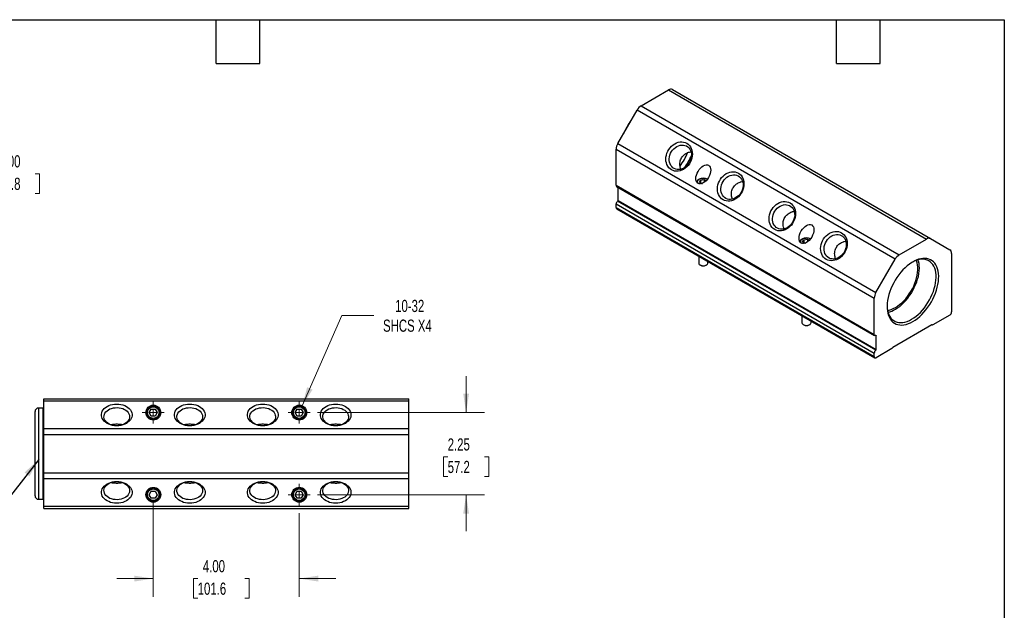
# Model space of a CAD drawing. Header units: inches. Extents: x 1 to 43, y 1 to 33.
# Tile 3 of 3: x 16 to 43, y 16.8 to 33. Entities that reach past the tile are written whole.
import ezdxf

# ---------------------------------------------------------------- set-up
doc = ezdxf.new("R2010")
doc.units = ezdxf.units.IN
doc.header["$LTSCALE"] = 4
doc.header["$MEASUREMENT"] = 0
doc.layers.add('TEXT', color=140, linetype='Continuous', lineweight=25)
doc.styles.add('SLDTEXTSTYLE0', font='TXT', dxfattribs={"width": 0.7})
doc.dimstyles.new('SLDDIMSTYLE0', dxfattribs={"dimtxt": 0.339844, "dimasz": 0.52, "dimexe": 0, "dimexo": 0.0625, "dimgap": 0.084961, "dimtad": 0, "dimtih": 1, "dimtoh": 1, "dimrnd": 1e-09, "dimzin": 4, "dimdsep": 46, "dimtxsty": 'SLDTEXTSTYLE0', "dimsah": 1, "dimcen": 0.09, "dimadec": 0, "dimazin": 1, "dimtfac": 1, "dimtofl": 0, "dimtmove": 0, "dimatfit": 3, "dimfxl": 0, "dimfrac": 2, "dimtolj": 1, "dimtzin": 12, "dimarcsym": 0})
doc.dimstyles.new('SLDDIMSTYLE2', dxfattribs={"dimtxt": 0.339844, "dimasz": 0.52, "dimexe": 0, "dimexo": 0.0625, "dimgap": 0.084961, "dimtad": 0, "dimtih": 1, "dimtoh": 1, "dimrnd": 1e-09, "dimzin": 4, "dimdsep": 46, "dimtxsty": 'SLDTEXTSTYLE0', "dimsah": 1, "dimcen": 0.09, "dimadec": 0, "dimazin": 1, "dimtfac": 1, "dimtmove": 0, "dimatfit": 0, "dimfxl": 0, "dimfrac": 2, "dimtolj": 1, "dimtzin": 12, "dimarcsym": 0})
doc.dimstyles.new('SLDDIMSTYLE3', dxfattribs={"dimtxt": 0.339844, "dimasz": 0.52, "dimexe": 0, "dimexo": 0.0625, "dimgap": 0.084961, "dimtad": 0, "dimtih": 1, "dimtoh": 1, "dimrnd": 1e-09, "dimzin": 12, "dimdsep": 46, "dimtxsty": 'SLDTEXTSTYLE0', "dimsah": 1, "dimcen": 0, "dimadec": 0, "dimazin": 3, "dimtfac": 1, "dimtofl": 0, "dimtmove": 0, "dimatfit": 3, "dimfxl": 0, "dimfrac": 2, "dimtolj": 1, "dimtzin": 12, "dimarcsym": 0})
doc.dimstyles.new('SLDDIMSTYLE4', dxfattribs={"dimtxt": 0.339844, "dimasz": 0.52, "dimexe": 0, "dimexo": 0.0625, "dimgap": 0.084961, "dimtad": 0, "dimtih": 1, "dimtoh": 1, "dimrnd": 1e-09, "dimzin": 12, "dimdsep": 46, "dimtxsty": 'SLDTEXTSTYLE0', "dimsah": 1, "dimcen": 0.09, "dimadec": 0, "dimazin": 3, "dimtfac": 1, "dimtmove": 0, "dimatfit": 0, "dimfxl": 0, "dimfrac": 2, "dimtolj": 1, "dimtzin": 12, "dimarcsym": 0})
doc.dimstyles.new('SLDDIMSTYLE5', dxfattribs={"dimtxt": 0.18, "dimasz": 0.52, "dimexe": 0, "dimexo": 0.0625, "dimgap": 0, "dimtad": 0, "dimtih": 1, "dimtoh": 1, "dimdec": 0, "dimrnd": 1e-09, "dimzin": 0, "dimdsep": 46, "dimtxsty": 'Standard', "dimsah": 1, "dimcen": 0.09, "dimadec": 0, "dimazin": 0, "dimtfac": 0.52, "dimtdec": 0, "dimtofl": 0, "dimtmove": 0, "dimatfit": 3, "dimfxl": 0, "dimfrac": 2, "dimtolj": 1, "dimtzin": 0, "dimarcsym": 0})

# ---------------------------------------------------------------- blocks, each defined once
blk = doc.blocks.new('_D_6')
at = {"color": 7, "linetype": 'Continuous', "lineweight": 0}
for p, q in [((19.677, 19.795), (19.677, 17.2)), ((23.677, 19.492), (23.677, 17.2)), ((19.677, 17.7), (18.677, 17.7)), ((20.894, 17.7), (20.78, 17.7)), ((20.78, 17.7), (20.78, 17.16)), ((22.187, 17.7), (22.301, 17.7)), ((22.301, 17.7), (22.301, 17.16)), ((23.677, 17.7), (24.677, 17.7)), ((20.78, 17.16), (20.894, 17.16)), ((22.301, 17.16), (22.187, 17.16))]:
    blk.add_line(p, q, dxfattribs=at)
at = {"color": 7, "linetype": 'Continuous', "lineweight": 18}
for points in [[(19.677, 17.7), (19.157, 17.78), (19.157, 17.62)], [(23.677, 17.7), (24.197, 17.62), (24.197, 17.78)]]:
    blk.add_solid(points, dxfattribs=at)
at = {"color": 7, "linetype": 'Continuous', "lineweight": 18, "char_height": 0.3333, "attachment_point": 1, "style": 'SLDTEXTSTYLE0'}
for s, insert in [('4.00', (21.036, 18.206)), ('101.6', (20.894, 17.59))]:
    blk.add_mtext(s, dxfattribs=dict(at, insert=insert))
blk = doc.blocks.new('_D_7')
at = {"color": 7, "linetype": 'Continuous', "lineweight": 0}
for p, q in [((28.251, 22.245), (28.251, 23.245)), ((24.18, 22.245), (28.751, 22.245)), ((27.746, 21.034), (27.632, 21.034)), ((27.632, 21.034), (27.632, 20.493)), ((28.756, 21.034), (28.87, 21.034)), ((28.87, 21.034), (28.87, 20.493)), ((27.632, 20.493), (27.746, 20.493)), ((28.87, 20.493), (28.756, 20.493)), ((24.18, 19.995), (28.751, 19.995)), ((28.251, 19.995), (28.251, 18.995))]:
    blk.add_line(p, q, dxfattribs=at)
at = {"color": 7, "linetype": 'Continuous', "lineweight": 18}
for points in [[(28.251, 22.245), (28.331, 22.765), (28.171, 22.765)], [(28.251, 19.995), (28.171, 19.475), (28.331, 19.475)]]:
    blk.add_solid(points, dxfattribs=at)
at = {"color": 7, "linetype": 'Continuous', "lineweight": 18, "char_height": 0.3333, "attachment_point": 1, "style": 'SLDTEXTSTYLE0'}
for s, insert in [('2.25', (27.746, 21.539)), ('57.2', (27.746, 20.923))]:
    blk.add_mtext(s, dxfattribs=dict(at, insert=insert))
blk = doc.blocks.new('_D_8')
at = {"color": 7, "linetype": 'Continuous', "lineweight": 0}
for p, q in [((23.759, 22.431), (24.849, 24.902)), ((24.849, 24.902), (25.724, 24.902))]:
    blk.add_line(p, q, dxfattribs=at)
at = {"color": 7, "linetype": 'Continuous', "lineweight": 18}
blk.add_solid([(23.759, 22.431), (24.042, 22.874), (23.895, 22.939)], dxfattribs=at)
at = {"color": 7, "linetype": 'Continuous', "lineweight": 18, "char_height": 0.3333, "attachment_point": 1, "style": 'SLDTEXTSTYLE0'}
for s, insert in [('10-32', (26.306, 25.331)), ('SHCS X4', (25.974, 24.791))]:
    blk.add_mtext(s, dxfattribs=dict(at, insert=insert))
blk = doc.blocks.new('SW_CENTERMARKSYMBOL_1')
at = {"color": 0, "linetype": 'Continuous', "lineweight": 18}
for p, q in [((0, 0.2), (0, 0.3031)), ((-0.2, 0), (-0.3031, 0)), ((0, 0), (-0.1, 0)), ((0, 0), (0, 0.1)), ((0, 0), (0, -0.1)), ((0, 0), (0.1, 0)), ((0.2, 0), (0.3031, 0)), ((0, -0.2), (0, -0.3031))]:
    blk.add_line(p, q, dxfattribs=at)
blk = doc.blocks.new('SW_CENTERMARKSYMBOL_2')
at = {"color": 0, "linetype": 'Continuous', "lineweight": 18}
for p, q in [((0, 0.2), (0, 0.3031)), ((-0.2, 0), (-0.3031, 0)), ((0, 0), (-0.1, 0)), ((0, 0), (0, 0.1)), ((0, 0), (0, -0.1)), ((0, 0), (0.1, 0)), ((0.2, 0), (0.3031, 0)), ((0, -0.2), (0, -0.3031))]:
    blk.add_line(p, q, dxfattribs=at)
blk = doc.blocks.new('SW_CENTERMARKSYMBOL_3')
at = {"color": 0, "linetype": 'Continuous', "lineweight": 18}
for p, q in [((0, 0.2), (0, 0.3031)), ((-0.2, 0), (-0.3031, 0)), ((0, 0), (-0.1, 0)), ((0, 0), (0, 0.1)), ((0, 0), (0, -0.1)), ((0, 0), (0.1, 0)), ((0.2, 0), (0.3031, 0)), ((0, -0.2), (0, -0.3031))]:
    blk.add_line(p, q, dxfattribs=at)
blk = doc.blocks.new('_D_11')
at = {"color": 7, "linetype": 'Continuous', "lineweight": 0}
for p, q in [((11.387, 29.046), (13.201, 27.232)), ((8.881, 28.723), (11.787, 25.817)), ((12.848, 27.585), (14.047, 28.784)), ((14.047, 28.784), (15.047, 28.784)), ((15.431, 28.784), (15.317, 28.784)), ((15.317, 28.784), (15.317, 28.244)), ((16.441, 28.784), (16.555, 28.784)), ((16.555, 28.784), (16.555, 28.244)), ((15.317, 28.244), (15.431, 28.244)), ((16.555, 28.244), (16.441, 28.244)), ((11.433, 26.171), (12.848, 27.585))]:
    blk.add_line(p, q, dxfattribs=at)
at = {"color": 7, "linetype": 'Continuous', "lineweight": 18}
for points in [[(12.848, 27.585), (12.423, 27.274), (12.537, 27.161)], [(11.433, 26.171), (11.858, 26.482), (11.745, 26.595)]]:
    blk.add_solid(points, dxfattribs=at)
at = {"color": 7, "linetype": 'Continuous', "lineweight": 18, "char_height": 0.3333, "attachment_point": 1, "style": 'SLDTEXTSTYLE0'}
for s, insert in [('2.00', (15.431, 29.29)), ('50.8', (15.431, 28.674))]:
    blk.add_mtext(s, dxfattribs=dict(at, insert=insert))

msp = doc.modelspace()

# ---------------------------------------------------------------- linework, layer by layer
for p, q in [((33.051, 30.646), (33.797, 31.077)), ((33.797, 31.077), (40.869, 26.995)), ((33.91, 31.088), (40.981, 27.006)), ((32.41, 29.612), (32.938, 30.527)), ((40.009, 26.445), (32.938, 30.527)), ((33.051, 30.646), (40.122, 26.564)), ((32.363, 29.455), (39.434, 25.373)), ((32.363, 28.467), (32.363, 29.455)), ((32.41, 29.612), (39.481, 25.53)), ((34.369, 29.378), (34.412, 29.386)), ((34.645, 28.549), (34.673, 28.609)), ((34.673, 28.609), (34.778, 28.626)), ((34.673, 28.609), (34.673, 28.533)), ((34.747, 28.657), (34.746, 28.657)), ((34.753, 28.657), (34.753, 28.657)), ((34.778, 28.626), (34.829, 28.596)), ((34.778, 28.626), (34.778, 28.55)), ((32.363, 28.467), (39.434, 24.385)), ((32.376, 28.438), (39.447, 24.356)), ((32.416, 28.054), (32.416, 28.415)), ((34.708, 28.513), (34.645, 28.549)), ((34.702, 28.516), (34.726, 28.52)), ((35.783, 28.562), (35.826, 28.57)), ((32.363, 27.957), (39.434, 23.875)), ((32.363, 27.861), (32.363, 27.957)), ((32.363, 27.861), (39.434, 23.779)), ((32.379, 27.826), (39.45, 23.744)), ((39.475, 23.949), (32.403, 28.031)), ((32.416, 28.054), (39.487, 23.972)), ((37.197, 27.745), (37.24, 27.754)), ((37.502, 26.977), (37.606, 26.993)), ((37.575, 27.024), (37.575, 27.024)), ((37.582, 27.024), (37.581, 27.024)), ((37.606, 26.993), (37.658, 26.963)), ((37.606, 26.993), (37.606, 26.917)), ((40.122, 26.564), (40.869, 26.995)), ((40.981, 27.006), (41.509, 26.701)), ((37.473, 26.916), (37.502, 26.977)), ((37.536, 26.88), (37.473, 26.916)), ((37.502, 26.977), (37.502, 26.9)), ((37.531, 26.883), (37.555, 26.887)), ((38.612, 26.929), (38.655, 26.937)), ((34.625, 26.53), (34.625, 26.336)), ((39.481, 25.53), (40.009, 26.445)), ((41.556, 26.598), (41.556, 25.003)), ((34.661, 26.285), (34.676, 26.277)), ((34.824, 26.277), (34.838, 26.285)), ((34.875, 26.336), (34.875, 26.385)), ((39.434, 24.385), (39.434, 25.373)), ((37.453, 24.897), (37.453, 24.703)), ((41.503, 24.911), (41.038, 24.643)), ((37.49, 24.652), (37.504, 24.644)), ((37.653, 24.644), (37.667, 24.652)), ((37.703, 24.703), (37.703, 24.753)), ((41.013, 24.645), (39.945, 24.029)), ((41.019, 24.647), (41.028, 24.642)), ((41.025, 24.644), (41.02, 24.647)), ((39.487, 24.348), (39.473, 24.357)), ((39.487, 23.972), (39.487, 24.348)), ((39.434, 23.779), (39.434, 23.875)), ((39.921, 23.998), (39.487, 23.748)), ((16.677, 22.62), (26.677, 22.62)), ((16.677, 22.554), (16.677, 22.62)), ((26.677, 22.554), (16.677, 22.554)), ((16.677, 21.807), (16.677, 22.554)), ((26.677, 22.554), (26.677, 22.62)), ((26.677, 21.807), (26.677, 22.554)), ((16.437, 19.97), (16.437, 22.27)), ((16.657, 22.37), (16.537, 22.37)), ((16.537, 19.87), (16.537, 22.37)), ((16.657, 21.12), (16.657, 22.37)), ((19.568, 22.245), (19.622, 22.339)), ((19.622, 22.151), (19.568, 22.245)), ((19.622, 22.339), (19.731, 22.339)), ((19.731, 22.151), (19.622, 22.151)), ((19.731, 22.339), (19.785, 22.245)), ((19.785, 22.245), (19.731, 22.151)), ((23.568, 22.245), (23.622, 22.339)), ((23.622, 22.151), (23.568, 22.245)), ((23.622, 22.339), (23.731, 22.339)), ((23.731, 22.151), (23.622, 22.151)), ((23.731, 22.339), (23.785, 22.245)), ((23.785, 22.245), (23.731, 22.151)), ((16.677, 21.648), (16.677, 21.807)), ((16.677, 21.807), (26.677, 21.807)), ((16.677, 21.648), (26.677, 21.648)), ((16.677, 20.592), (16.677, 21.648)), ((26.677, 21.648), (26.677, 21.807)), ((26.677, 20.592), (26.677, 21.648)), ((16.657, 19.87), (16.657, 21.12)), ((16.677, 20.433), (16.677, 20.592)), ((16.677, 20.592), (26.677, 20.592)), ((26.677, 20.433), (26.677, 20.592)), ((26.677, 20.433), (16.677, 20.433)), ((16.677, 19.686), (16.677, 20.433)), ((26.677, 19.686), (26.677, 20.433)), ((19.568, 19.995), (19.622, 20.089)), ((19.622, 19.901), (19.568, 19.995)), ((19.622, 20.089), (19.731, 20.089)), ((19.731, 20.089), (19.785, 19.995)), ((19.785, 19.995), (19.731, 19.901)), ((23.568, 19.995), (23.622, 20.089)), ((23.622, 19.901), (23.568, 19.995)), ((23.622, 20.089), (23.731, 20.089)), ((23.731, 20.089), (23.785, 19.995)), ((23.785, 19.995), (23.731, 19.901)), ((16.537, 19.87), (16.657, 19.87)), ((19.731, 19.901), (19.622, 19.901)), ((23.731, 19.901), (23.622, 19.901)), ((16.677, 19.686), (26.677, 19.686)), ((16.677, 19.62), (16.677, 19.686)), ((16.677, 19.62), (26.677, 19.62)), ((26.677, 19.62), (26.677, 19.686))]:
    msp.add_line(p, q)
at = {"flags": 128}
for points in [[(33.878, 28.889), (33.84, 28.916), (33.806, 28.949), (33.777, 28.988), (33.754, 29.032), (33.738, 29.079), (33.728, 29.13), (33.724, 29.184), (33.728, 29.238), (33.738, 29.293), (33.755, 29.347), (33.778, 29.399), (33.806, 29.449), (33.84, 29.495), (33.879, 29.537), (33.921, 29.573), (33.967, 29.603), (34.015, 29.627), (34.064, 29.644), (34.113, 29.653), (34.163, 29.655), (34.21, 29.65), (34.256, 29.637), (34.298, 29.617), (34.337, 29.59), (34.371, 29.557), (34.399, 29.519), (34.422, 29.475), (34.439, 29.427), (34.449, 29.376), (34.452, 29.323), (34.449, 29.268), (34.438, 29.213), (34.422, 29.159), (34.399, 29.107), (34.37, 29.057), (34.336, 29.011), (34.298, 28.97), (34.255, 28.934), (34.21, 28.903), (34.162, 28.88), (34.113, 28.863), (34.063, 28.853), (34.014, 28.851), (33.966, 28.857), (33.921, 28.87), (33.878, 28.889)], [(34.071, 29.55), (34.116, 29.564), (34.162, 29.57), (34.206, 29.568), (34.249, 29.559), (34.289, 29.543), (34.325, 29.52), (34.357, 29.49), (34.383, 29.455), (34.404, 29.415), (34.418, 29.371), (34.426, 29.323), (34.426, 29.274), (34.421, 29.224), (34.408, 29.174), (34.389, 29.125), (34.364, 29.079), (34.334, 29.036), (34.299, 28.997), (34.26, 28.964), (34.218, 28.937), (34.174, 28.917), (34.129, 28.903), (34.083, 28.897), (34.039, 28.899), (33.996, 28.908), (33.956, 28.924), (33.92, 28.947), (33.888, 28.977), (33.862, 29.012), (33.841, 29.052), (33.827, 29.096), (33.819, 29.144), (33.819, 29.193), (33.824, 29.243), (33.837, 29.293), (33.856, 29.342), (33.881, 29.388), (33.911, 29.431), (33.946, 29.469), (33.985, 29.503), (34.027, 29.53), (34.071, 29.55)], [(34.564, 28.564), (34.57, 28.579), (34.584, 28.599), (34.605, 28.617), (34.631, 28.633), (34.663, 28.645), (34.698, 28.653), (34.736, 28.657), (34.746, 28.657)], [(34.622, 28.51), (34.615, 28.516), (34.6, 28.535), (34.592, 28.555), (34.592, 28.575), (34.6, 28.595), (34.615, 28.614), (34.637, 28.63)], [(35.292, 28.073), (35.254, 28.1), (35.22, 28.133), (35.191, 28.172), (35.169, 28.215), (35.152, 28.263), (35.142, 28.314), (35.139, 28.367), (35.142, 28.422), (35.152, 28.477), (35.169, 28.531), (35.192, 28.583), (35.22, 28.633), (35.254, 28.679), (35.293, 28.72), (35.335, 28.756), (35.381, 28.787), (35.429, 28.81), (35.478, 28.827), (35.528, 28.837), (35.577, 28.839), (35.625, 28.833), (35.67, 28.821), (35.712, 28.801), (35.751, 28.774), (35.785, 28.741), (35.813, 28.702), (35.836, 28.659), (35.853, 28.611), (35.863, 28.56), (35.866, 28.507), (35.863, 28.452), (35.853, 28.397), (35.836, 28.343), (35.813, 28.291), (35.784, 28.241), (35.75, 28.195), (35.712, 28.153), (35.67, 28.117), (35.624, 28.087), (35.576, 28.063), (35.527, 28.046), (35.477, 28.037), (35.428, 28.035), (35.38, 28.04), (35.335, 28.053), (35.292, 28.073)], [(35.485, 28.734), (35.53, 28.747), (35.576, 28.753), (35.62, 28.752), (35.663, 28.743), (35.703, 28.727), (35.739, 28.703), (35.771, 28.674), (35.797, 28.639), (35.818, 28.598), (35.832, 28.554), (35.84, 28.507), (35.841, 28.457), (35.835, 28.407), (35.822, 28.357), (35.803, 28.309), (35.778, 28.262), (35.748, 28.219), (35.713, 28.181), (35.674, 28.148), (35.632, 28.121), (35.588, 28.1), (35.543, 28.087), (35.497, 28.081), (35.453, 28.082), (35.41, 28.091), (35.37, 28.107), (35.334, 28.131), (35.303, 28.16), (35.276, 28.195), (35.256, 28.236), (35.241, 28.28), (35.234, 28.327), (35.233, 28.377), (35.239, 28.427), (35.251, 28.477), (35.27, 28.526), (35.295, 28.572), (35.325, 28.615), (35.36, 28.653), (35.399, 28.686), (35.441, 28.713), (35.485, 28.734)], [(36.707, 27.257), (36.668, 27.283), (36.634, 27.316), (36.606, 27.355), (36.583, 27.399), (36.566, 27.446), (36.556, 27.497), (36.553, 27.551), (36.556, 27.605), (36.566, 27.66), (36.583, 27.714), (36.606, 27.767), (36.635, 27.816), (36.669, 27.862), (36.707, 27.904), (36.75, 27.94), (36.795, 27.97), (36.843, 27.994), (36.892, 28.011), (36.942, 28.02), (36.991, 28.022), (37.039, 28.017), (37.084, 28.004), (37.127, 27.984), (37.165, 27.957), (37.199, 27.924), (37.228, 27.886), (37.25, 27.842), (37.267, 27.794), (37.277, 27.743), (37.28, 27.69), (37.277, 27.636), (37.267, 27.581), (37.25, 27.527), (37.227, 27.474), (37.199, 27.425), (37.165, 27.379), (37.126, 27.337), (37.084, 27.301), (37.038, 27.271), (36.99, 27.247), (36.941, 27.23), (36.892, 27.221), (36.842, 27.218), (36.795, 27.224), (36.749, 27.237), (36.707, 27.257)], [(36.899, 27.917), (36.945, 27.931), (36.99, 27.937), (37.035, 27.935), (37.077, 27.926), (37.117, 27.91), (37.153, 27.887), (37.185, 27.858), (37.211, 27.822), (37.232, 27.782), (37.246, 27.738), (37.254, 27.69), (37.255, 27.641), (37.249, 27.591), (37.236, 27.541), (37.218, 27.492), (37.193, 27.446), (37.162, 27.403), (37.127, 27.365), (37.089, 27.332), (37.047, 27.304), (37.002, 27.284), (36.957, 27.27), (36.912, 27.264), (36.867, 27.266), (36.824, 27.275), (36.785, 27.291), (36.748, 27.314), (36.717, 27.344), (36.69, 27.379), (36.67, 27.419), (36.656, 27.463), (36.648, 27.511), (36.647, 27.56), (36.653, 27.61), (36.665, 27.66), (36.684, 27.709), (36.709, 27.755), (36.739, 27.798), (36.774, 27.837), (36.813, 27.87), (36.855, 27.897), (36.899, 27.917)], [(37.393, 26.931), (37.398, 26.946), (37.412, 26.966), (37.433, 26.984), (37.46, 27), (37.491, 27.012), (37.527, 27.02), (37.564, 27.024), (37.575, 27.024)], [(37.451, 26.877), (37.443, 26.883), (37.428, 26.902), (37.42, 26.922), (37.42, 26.943), (37.428, 26.963), (37.443, 26.981), (37.466, 26.997)], [(38.121, 26.44), (38.082, 26.467), (38.049, 26.5), (38.02, 26.539), (37.997, 26.582), (37.981, 26.63), (37.97, 26.681), (37.967, 26.734), (37.971, 26.789), (37.981, 26.844), (37.997, 26.898), (38.02, 26.95), (38.049, 27), (38.083, 27.046), (38.121, 27.087), (38.164, 27.124), (38.209, 27.154), (38.257, 27.178), (38.306, 27.194), (38.356, 27.204), (38.405, 27.206), (38.453, 27.2), (38.498, 27.188), (38.541, 27.168), (38.579, 27.141), (38.613, 27.108), (38.642, 27.069), (38.665, 27.026), (38.681, 26.978), (38.691, 26.927), (38.695, 26.874), (38.691, 26.819), (38.681, 26.764), (38.664, 26.71), (38.641, 26.658), (38.613, 26.608), (38.579, 26.562), (38.54, 26.521), (38.498, 26.484), (38.452, 26.454), (38.405, 26.43), (38.355, 26.414), (38.306, 26.404), (38.257, 26.402), (38.209, 26.407), (38.163, 26.42), (38.121, 26.44)], [(38.314, 27.101), (38.359, 27.114), (38.404, 27.12), (38.449, 27.119), (38.492, 27.11), (38.531, 27.094), (38.568, 27.071), (38.599, 27.041), (38.626, 27.006), (38.646, 26.966), (38.66, 26.921), (38.668, 26.874), (38.669, 26.825), (38.663, 26.774), (38.651, 26.724), (38.632, 26.676), (38.607, 26.629), (38.577, 26.587), (38.542, 26.548), (38.503, 26.515), (38.461, 26.488), (38.417, 26.468), (38.371, 26.454), (38.326, 26.448), (38.281, 26.45), (38.239, 26.458), (38.199, 26.475), (38.163, 26.498), (38.131, 26.527), (38.105, 26.563), (38.084, 26.603), (38.07, 26.647), (38.062, 26.694), (38.061, 26.744), (38.067, 26.794), (38.08, 26.844), (38.098, 26.893), (38.123, 26.939), (38.154, 26.982), (38.189, 27.02), (38.227, 27.053), (38.269, 27.08), (38.314, 27.101)], [(40.495, 24.738), (40.558, 24.777), (40.62, 24.823), (40.681, 24.874), (40.74, 24.93), (40.798, 24.991), (40.853, 25.057), (40.906, 25.127), (40.955, 25.2), (41.001, 25.275), (41.042, 25.353), (41.08, 25.433), (41.113, 25.513), (41.141, 25.594), (41.164, 25.674), (41.181, 25.754), (41.194, 25.832), (41.201, 25.908), (41.202, 25.981), (41.198, 26.05), (41.188, 26.116), (41.173, 26.178), (41.153, 26.234), (41.127, 26.285), (41.097, 26.331), (41.062, 26.37), (41.022, 26.403), (40.978, 26.43), (40.931, 26.449), (40.88, 26.462), (40.826, 26.467), (40.769, 26.465), (40.711, 26.457), (40.65, 26.441), (40.589, 26.418), (40.526, 26.388), (40.464, 26.352), (40.401, 26.31), (40.34, 26.262), (40.28, 26.208), (40.221, 26.149), (40.164, 26.085), (40.11, 26.018), (40.059, 25.946), (40.012, 25.872), (39.968, 25.795), (39.929, 25.716), (39.893, 25.636), (39.863, 25.555), (39.837, 25.475), (39.817, 25.395), (39.802, 25.316), (39.792, 25.239), (39.788, 25.164), (39.79, 25.093), (39.796, 25.025), (39.809, 24.962), (39.827, 24.903), (39.85, 24.849), (39.878, 24.8), (39.91, 24.758), (39.948, 24.721), (39.99, 24.692), (40.035, 24.669), (40.085, 24.653), (40.137, 24.644), (40.192, 24.642), (40.25, 24.647), (40.31, 24.659), (40.371, 24.679), (40.433, 24.705), (40.495, 24.738)], [(34.625, 26.336), (34.628, 26.32), (34.638, 26.303), (34.656, 26.288), (34.68, 26.276), (34.707, 26.268), (34.738, 26.264), (34.769, 26.265), (34.799, 26.27), (34.826, 26.279), (34.849, 26.292), (34.865, 26.307), (34.873, 26.325), (34.875, 26.336)], [(39.801, 25.041), (39.841, 25.049), (39.898, 25.066), (39.956, 25.09), (40.014, 25.12), (40.073, 25.157), (40.131, 25.2), (40.188, 25.249), (40.243, 25.304), (40.297, 25.362), (40.347, 25.426), (40.395, 25.493), (40.44, 25.562), (40.48, 25.635), (40.516, 25.709), (40.548, 25.784), (40.575, 25.86), (40.597, 25.936), (40.613, 26.01), (40.624, 26.083), (40.63, 26.154), (40.63, 26.221), (40.624, 26.286), (40.613, 26.346), (40.597, 26.401), (40.593, 26.412)], [(40.014, 25.072), (40.074, 25.109), (40.133, 25.153), (40.192, 25.203), (40.249, 25.257), (40.304, 25.316), (40.356, 25.38), (40.406, 25.447), (40.453, 25.518), (40.495, 25.591), (40.534, 25.666), (40.569, 25.743), (40.599, 25.82), (40.624, 25.897), (40.644, 25.974), (40.659, 26.05), (40.668, 26.123), (40.672, 26.195), (40.671, 26.263), (40.664, 26.328), (40.652, 26.389), (40.641, 26.426)], [(40.46, 24.799), (40.521, 24.838), (40.581, 24.882), (40.641, 24.933), (40.699, 24.988), (40.755, 25.049), (40.809, 25.114), (40.859, 25.182), (40.907, 25.254), (40.951, 25.329), (40.99, 25.405), (41.026, 25.484), (41.056, 25.562), (41.082, 25.641), (41.102, 25.72), (41.117, 25.797), (41.127, 25.872), (41.131, 25.945), (41.13, 26.015), (41.123, 26.081), (41.11, 26.143), (41.093, 26.2), (41.07, 26.252), (41.041, 26.299), (41.008, 26.339), (40.971, 26.373), (40.929, 26.401), (40.884, 26.421), (40.834, 26.435), (40.782, 26.442), (40.727, 26.441), (40.67, 26.433), (40.611, 26.418), (40.551, 26.396), (40.49, 26.367), (40.477, 26.36)], [(39.788, 25.167), (39.792, 25.102), (39.802, 25.037), (39.817, 24.978), (39.838, 24.923), (39.863, 24.874), (39.894, 24.83), (39.929, 24.793), (39.969, 24.762), (40.013, 24.738), (40.06, 24.721), (40.111, 24.711), (40.164, 24.708), (40.22, 24.712), (40.278, 24.723), (40.338, 24.742), (40.399, 24.767), (40.46, 24.799)], [(37.453, 24.703), (37.456, 24.687), (37.467, 24.67), (37.484, 24.655), (37.508, 24.643), (37.536, 24.635), (37.566, 24.631), (37.598, 24.632), (37.628, 24.637), (37.655, 24.646), (37.677, 24.659), (37.693, 24.674), (37.702, 24.692), (37.703, 24.703)], [(39.475, 24.357), (39.467, 24.354), (39.459, 24.353), (39.452, 24.354), (39.446, 24.357), (39.441, 24.362), (39.437, 24.368), (39.435, 24.376), (39.434, 24.385)], [(39.475, 24.357), (39.477, 24.358), (39.48, 24.359), (39.482, 24.358), (39.484, 24.357), (39.485, 24.356), (39.486, 24.354), (39.487, 24.351), (39.487, 24.348)], [(18.677, 21.884), (18.619, 21.886), (18.563, 21.895), (18.509, 21.908), (18.458, 21.927), (18.411, 21.95), (18.37, 21.978), (18.333, 22.009), (18.304, 22.044), (18.281, 22.081), (18.265, 22.12), (18.257, 22.16), (18.257, 22.201), (18.265, 22.241), (18.281, 22.28), (18.304, 22.317), (18.333, 22.352), (18.37, 22.383), (18.411, 22.411), (18.458, 22.434), (18.509, 22.453), (18.563, 22.467), (18.619, 22.475), (18.677, 22.478), (18.734, 22.475), (18.79, 22.467), (18.844, 22.453), (18.895, 22.434), (18.942, 22.411), (18.983, 22.383), (19.02, 22.352), (19.049, 22.317), (19.072, 22.28), (19.088, 22.241), (19.096, 22.201), (19.096, 22.16), (19.088, 22.12), (19.072, 22.081), (19.049, 22.044), (19.02, 22.009), (18.983, 21.978), (18.942, 21.95), (18.895, 21.927), (18.844, 21.908), (18.79, 21.895), (18.734, 21.886), (18.677, 21.884)], [(20.677, 21.884), (20.619, 21.886), (20.563, 21.895), (20.509, 21.908), (20.458, 21.927), (20.411, 21.95), (20.37, 21.978), (20.333, 22.009), (20.304, 22.044), (20.281, 22.081), (20.265, 22.12), (20.257, 22.16), (20.257, 22.201), (20.265, 22.241), (20.281, 22.28), (20.304, 22.317), (20.333, 22.352), (20.37, 22.383), (20.411, 22.411), (20.458, 22.434), (20.509, 22.453), (20.563, 22.467), (20.619, 22.475), (20.677, 22.478), (20.734, 22.475), (20.79, 22.467), (20.844, 22.453), (20.895, 22.434), (20.942, 22.411), (20.983, 22.383), (21.02, 22.352), (21.049, 22.317), (21.072, 22.28), (21.088, 22.241), (21.096, 22.201), (21.096, 22.16), (21.088, 22.12), (21.072, 22.081), (21.049, 22.044), (21.02, 22.009), (20.983, 21.978), (20.942, 21.95), (20.895, 21.927), (20.844, 21.908), (20.79, 21.895), (20.734, 21.886), (20.677, 21.884)], [(22.677, 21.884), (22.619, 21.886), (22.563, 21.895), (22.509, 21.908), (22.458, 21.927), (22.411, 21.95), (22.37, 21.978), (22.333, 22.009), (22.304, 22.044), (22.281, 22.081), (22.265, 22.12), (22.257, 22.16), (22.257, 22.201), (22.265, 22.241), (22.281, 22.28), (22.304, 22.317), (22.333, 22.352), (22.37, 22.383), (22.411, 22.411), (22.458, 22.434), (22.509, 22.453), (22.563, 22.467), (22.619, 22.475), (22.677, 22.478), (22.734, 22.475), (22.79, 22.467), (22.844, 22.453), (22.895, 22.434), (22.942, 22.411), (22.983, 22.383), (23.02, 22.352), (23.049, 22.317), (23.072, 22.28), (23.088, 22.241), (23.096, 22.201), (23.096, 22.16), (23.088, 22.12), (23.072, 22.081), (23.049, 22.044), (23.02, 22.009), (22.983, 21.978), (22.942, 21.95), (22.895, 21.927), (22.844, 21.908), (22.79, 21.895), (22.734, 21.886), (22.677, 21.884)], [(24.677, 21.884), (24.619, 21.886), (24.563, 21.895), (24.509, 21.908), (24.458, 21.927), (24.411, 21.95), (24.37, 21.978), (24.333, 22.009), (24.304, 22.044), (24.281, 22.081), (24.265, 22.12), (24.257, 22.16), (24.257, 22.201), (24.265, 22.241), (24.281, 22.28), (24.304, 22.317), (24.333, 22.352), (24.37, 22.383), (24.411, 22.411), (24.458, 22.434), (24.509, 22.453), (24.563, 22.467), (24.619, 22.475), (24.677, 22.478), (24.734, 22.475), (24.79, 22.467), (24.844, 22.453), (24.895, 22.434), (24.942, 22.411), (24.983, 22.383), (25.02, 22.352), (25.049, 22.317), (25.072, 22.28), (25.088, 22.241), (25.096, 22.201), (25.096, 22.16), (25.088, 22.12), (25.072, 22.081), (25.049, 22.044), (25.02, 22.009), (24.983, 21.978), (24.942, 21.95), (24.895, 21.927), (24.844, 21.908), (24.79, 21.895), (24.734, 21.886), (24.677, 21.884)], [(18.428, 21.957), (18.394, 21.985), (18.366, 22.016), (18.345, 22.05), (18.331, 22.086), (18.325, 22.123), (18.327, 22.16), (18.337, 22.197), (18.354, 22.232), (18.379, 22.264), (18.41, 22.294), (18.447, 22.321), (18.49, 22.343), (18.536, 22.36), (18.586, 22.372), (18.637, 22.379), (18.69, 22.381), (18.742, 22.376), (18.793, 22.367), (18.841, 22.352), (18.885, 22.332), (18.925, 22.308), (18.959, 22.28), (18.987, 22.248), (19.008, 22.214), (19.022, 22.178), (19.028, 22.142), (19.026, 22.104), (19.016, 22.068), (18.999, 22.033), (18.974, 22), (18.943, 21.97), (18.906, 21.944), (18.864, 21.922), (18.817, 21.904), (18.767, 21.892), (18.716, 21.885), (18.663, 21.884), (18.611, 21.888), (18.56, 21.898), (18.512, 21.913), (18.468, 21.932), (18.428, 21.957)], [(20.428, 21.957), (20.394, 21.985), (20.366, 22.016), (20.345, 22.05), (20.331, 22.086), (20.325, 22.123), (20.327, 22.16), (20.337, 22.197), (20.354, 22.232), (20.379, 22.264), (20.41, 22.294), (20.447, 22.321), (20.49, 22.343), (20.536, 22.36), (20.586, 22.372), (20.637, 22.379), (20.69, 22.381), (20.742, 22.376), (20.793, 22.367), (20.841, 22.352), (20.885, 22.332), (20.925, 22.308), (20.959, 22.28), (20.987, 22.248), (21.008, 22.214), (21.022, 22.178), (21.028, 22.142), (21.026, 22.104), (21.016, 22.068), (20.999, 22.033), (20.974, 22), (20.943, 21.97), (20.906, 21.944), (20.864, 21.922), (20.817, 21.904), (20.767, 21.892), (20.716, 21.885), (20.663, 21.884), (20.611, 21.888), (20.56, 21.898), (20.512, 21.913), (20.468, 21.932), (20.428, 21.957)], [(22.428, 21.957), (22.394, 21.985), (22.366, 22.016), (22.345, 22.05), (22.331, 22.086), (22.325, 22.123), (22.327, 22.16), (22.337, 22.197), (22.354, 22.232), (22.379, 22.264), (22.41, 22.294), (22.447, 22.321), (22.49, 22.343), (22.536, 22.36), (22.586, 22.372), (22.637, 22.379), (22.69, 22.381), (22.742, 22.376), (22.793, 22.367), (22.841, 22.352), (22.885, 22.332), (22.925, 22.308), (22.959, 22.28), (22.987, 22.248), (23.008, 22.214), (23.022, 22.178), (23.028, 22.142), (23.026, 22.104), (23.016, 22.068), (22.999, 22.033), (22.974, 22), (22.943, 21.97), (22.906, 21.944), (22.864, 21.922), (22.817, 21.904), (22.767, 21.892), (22.716, 21.885), (22.663, 21.884), (22.611, 21.888), (22.56, 21.898), (22.512, 21.913), (22.468, 21.932), (22.428, 21.957)], [(24.428, 21.957), (24.394, 21.985), (24.366, 22.016), (24.345, 22.05), (24.331, 22.086), (24.325, 22.123), (24.327, 22.16), (24.337, 22.197), (24.354, 22.232), (24.379, 22.264), (24.41, 22.294), (24.447, 22.321), (24.49, 22.343), (24.536, 22.36), (24.586, 22.372), (24.637, 22.379), (24.69, 22.381), (24.742, 22.376), (24.793, 22.367), (24.841, 22.352), (24.885, 22.332), (24.925, 22.308), (24.959, 22.28), (24.987, 22.248), (25.008, 22.214), (25.022, 22.178), (25.028, 22.142), (25.026, 22.104), (25.016, 22.068), (24.999, 22.033), (24.974, 22), (24.943, 21.97), (24.906, 21.944), (24.864, 21.922), (24.817, 21.904), (24.767, 21.892), (24.716, 21.885), (24.663, 21.884), (24.611, 21.888), (24.56, 21.898), (24.512, 21.913), (24.468, 21.932), (24.428, 21.957)], [(18.677, 19.762), (18.619, 19.765), (18.563, 19.773), (18.509, 19.787), (18.458, 19.806), (18.411, 19.829), (18.37, 19.857), (18.333, 19.888), (18.304, 19.923), (18.281, 19.96), (18.265, 19.999), (18.257, 20.039), (18.257, 20.08), (18.265, 20.12), (18.281, 20.159), (18.304, 20.196), (18.333, 20.231), (18.37, 20.262), (18.411, 20.29), (18.458, 20.313), (18.509, 20.332), (18.563, 20.345), (18.619, 20.354), (18.677, 20.356), (18.734, 20.354), (18.79, 20.345), (18.844, 20.332), (18.895, 20.313), (18.942, 20.29), (18.983, 20.262), (19.02, 20.231), (19.049, 20.196), (19.072, 20.159), (19.088, 20.12), (19.096, 20.08), (19.096, 20.039), (19.088, 19.999), (19.072, 19.96), (19.049, 19.923), (19.02, 19.888), (18.983, 19.857), (18.942, 19.829), (18.895, 19.806), (18.844, 19.787), (18.79, 19.773), (18.734, 19.765), (18.677, 19.762)], [(18.428, 20.284), (18.468, 20.308), (18.512, 20.328), (18.56, 20.342), (18.611, 20.352), (18.663, 20.356), (18.716, 20.355), (18.767, 20.348), (18.817, 20.336), (18.864, 20.318), (18.906, 20.296), (18.943, 20.27), (18.974, 20.24), (18.999, 20.207), (19.016, 20.172), (19.026, 20.136), (19.028, 20.099), (19.022, 20.062), (19.008, 20.026), (18.987, 19.992), (18.959, 19.96), (18.925, 19.932), (18.885, 19.908), (18.841, 19.888), (18.793, 19.873), (18.742, 19.864), (18.69, 19.859), (18.637, 19.861), (18.586, 19.868), (18.536, 19.88), (18.49, 19.897), (18.447, 19.919), (18.41, 19.946), (18.379, 19.976), (18.354, 20.008), (18.337, 20.043), (18.327, 20.08), (18.325, 20.117), (18.331, 20.154), (18.345, 20.19), (18.366, 20.224), (18.394, 20.255), (18.428, 20.284)], [(20.677, 19.762), (20.619, 19.765), (20.563, 19.773), (20.509, 19.787), (20.458, 19.806), (20.411, 19.829), (20.37, 19.857), (20.333, 19.888), (20.304, 19.923), (20.281, 19.96), (20.265, 19.999), (20.257, 20.039), (20.257, 20.08), (20.265, 20.12), (20.281, 20.159), (20.304, 20.196), (20.333, 20.231), (20.37, 20.262), (20.411, 20.29), (20.458, 20.313), (20.509, 20.332), (20.563, 20.345), (20.619, 20.354), (20.677, 20.356), (20.734, 20.354), (20.79, 20.345), (20.844, 20.332), (20.895, 20.313), (20.942, 20.29), (20.983, 20.262), (21.02, 20.231), (21.049, 20.196), (21.072, 20.159), (21.088, 20.12), (21.096, 20.08), (21.096, 20.039), (21.088, 19.999), (21.072, 19.96), (21.049, 19.923), (21.02, 19.888), (20.983, 19.857), (20.942, 19.829), (20.895, 19.806), (20.844, 19.787), (20.79, 19.773), (20.734, 19.765), (20.677, 19.762)], [(20.428, 20.284), (20.468, 20.308), (20.512, 20.328), (20.56, 20.342), (20.611, 20.352), (20.663, 20.356), (20.716, 20.355), (20.767, 20.348), (20.817, 20.336), (20.864, 20.318), (20.906, 20.296), (20.943, 20.27), (20.974, 20.24), (20.999, 20.207), (21.016, 20.172), (21.026, 20.136), (21.028, 20.099), (21.022, 20.062), (21.008, 20.026), (20.987, 19.992), (20.959, 19.96), (20.925, 19.932), (20.885, 19.908), (20.841, 19.888), (20.793, 19.873), (20.742, 19.864), (20.69, 19.859), (20.637, 19.861), (20.586, 19.868), (20.536, 19.88), (20.49, 19.897), (20.447, 19.919), (20.41, 19.946), (20.379, 19.976), (20.354, 20.008), (20.337, 20.043), (20.327, 20.08), (20.325, 20.117), (20.331, 20.154), (20.345, 20.19), (20.366, 20.224), (20.394, 20.255), (20.428, 20.284)], [(22.677, 19.762), (22.619, 19.765), (22.563, 19.773), (22.509, 19.787), (22.458, 19.806), (22.411, 19.829), (22.37, 19.857), (22.333, 19.888), (22.304, 19.923), (22.281, 19.96), (22.265, 19.999), (22.257, 20.039), (22.257, 20.08), (22.265, 20.12), (22.281, 20.159), (22.304, 20.196), (22.333, 20.231), (22.37, 20.262), (22.411, 20.29), (22.458, 20.313), (22.509, 20.332), (22.563, 20.345), (22.619, 20.354), (22.677, 20.356), (22.734, 20.354), (22.79, 20.345), (22.844, 20.332), (22.895, 20.313), (22.942, 20.29), (22.983, 20.262), (23.02, 20.231), (23.049, 20.196), (23.072, 20.159), (23.088, 20.12), (23.096, 20.08), (23.096, 20.039), (23.088, 19.999), (23.072, 19.96), (23.049, 19.923), (23.02, 19.888), (22.983, 19.857), (22.942, 19.829), (22.895, 19.806), (22.844, 19.787), (22.79, 19.773), (22.734, 19.765), (22.677, 19.762)], [(22.428, 20.284), (22.468, 20.308), (22.512, 20.328), (22.56, 20.342), (22.611, 20.352), (22.663, 20.356), (22.716, 20.355), (22.767, 20.348), (22.817, 20.336), (22.864, 20.318), (22.906, 20.296), (22.943, 20.27), (22.974, 20.24), (22.999, 20.207), (23.016, 20.172), (23.026, 20.136), (23.028, 20.099), (23.022, 20.062), (23.008, 20.026), (22.987, 19.992), (22.959, 19.96), (22.925, 19.932), (22.885, 19.908), (22.841, 19.888), (22.793, 19.873), (22.742, 19.864), (22.69, 19.859), (22.637, 19.861), (22.586, 19.868), (22.536, 19.88), (22.49, 19.897), (22.447, 19.919), (22.41, 19.946), (22.379, 19.976), (22.354, 20.008), (22.337, 20.043), (22.327, 20.08), (22.325, 20.117), (22.331, 20.154), (22.345, 20.19), (22.366, 20.224), (22.394, 20.255), (22.428, 20.284)], [(24.677, 19.762), (24.619, 19.765), (24.563, 19.773), (24.509, 19.787), (24.458, 19.806), (24.411, 19.829), (24.37, 19.857), (24.333, 19.888), (24.304, 19.923), (24.281, 19.96), (24.265, 19.999), (24.257, 20.039), (24.257, 20.08), (24.265, 20.12), (24.281, 20.159), (24.304, 20.196), (24.333, 20.231), (24.37, 20.262), (24.411, 20.29), (24.458, 20.313), (24.509, 20.332), (24.563, 20.345), (24.619, 20.354), (24.677, 20.356), (24.734, 20.354), (24.79, 20.345), (24.844, 20.332), (24.895, 20.313), (24.942, 20.29), (24.983, 20.262), (25.02, 20.231), (25.049, 20.196), (25.072, 20.159), (25.088, 20.12), (25.096, 20.08), (25.096, 20.039), (25.088, 19.999), (25.072, 19.96), (25.049, 19.923), (25.02, 19.888), (24.983, 19.857), (24.942, 19.829), (24.895, 19.806), (24.844, 19.787), (24.79, 19.773), (24.734, 19.765), (24.677, 19.762)], [(24.428, 20.284), (24.468, 20.308), (24.512, 20.328), (24.56, 20.342), (24.611, 20.352), (24.663, 20.356), (24.716, 20.355), (24.767, 20.348), (24.817, 20.336), (24.864, 20.318), (24.906, 20.296), (24.943, 20.27), (24.974, 20.24), (24.999, 20.207), (25.016, 20.172), (25.026, 20.136), (25.028, 20.099), (25.022, 20.062), (25.008, 20.026), (24.987, 19.992), (24.959, 19.96), (24.925, 19.932), (24.885, 19.908), (24.841, 19.888), (24.793, 19.873), (24.742, 19.864), (24.69, 19.859), (24.637, 19.861), (24.586, 19.868), (24.536, 19.88), (24.49, 19.897), (24.447, 19.919), (24.41, 19.946), (24.379, 19.976), (24.354, 20.008), (24.337, 20.043), (24.327, 20.08), (24.325, 20.117), (24.331, 20.154), (24.345, 20.19), (24.366, 20.224), (24.394, 20.255), (24.428, 20.284)]]:
    msp.add_lwpolyline(points, dxfattribs=at)
for centre, radius in [((19.677, 22.245), 0.203), ((19.677, 22.245), 0.188), ((19.677, 22.245), 0.159), ((23.677, 22.245), 0.203), ((23.677, 22.245), 0.188), ((23.677, 22.245), 0.159), ((19.677, 19.995), 0.203), ((19.677, 19.995), 0.188), ((19.677, 19.995), 0.159), ((23.677, 19.995), 0.203), ((23.677, 19.995), 0.188), ((23.677, 19.995), 0.159)]:
    msp.add_circle(centre, radius)
for centre, radius, start, end in [((33.863, 30.985), 0.113, 65.686, 125.6182), ((33.222, 30.37), 0.325, 121.9547, 151.1444), ((32.688, 29.444), 0.325, 148.8563, 178.0435), ((32.938, 29.917), 1.494, 321.8504, 338.1361), ((33.049, 29.853), 1.491, 322.5463, 337.4727), ((34.75, 28.414), 0.244, 63.3872, 117.5248), ((34.753, 28.371), 0.286, 67.6316, 90.0203), ((32.394, 28.463), 0.0308, 174.0081, 234.6798), ((32.46, 27.952), 0.0963, 125.6266, 177.202), ((32.4, 27.857), 0.037, 173.7012, 234.9867), ((32.385, 28.056), 0.0311, 305.6266, 357.202), ((37.578, 26.781), 0.244, 63.3872, 117.5248), ((37.582, 26.739), 0.286, 67.6316, 90.0203), ((40.934, 26.903), 0.113, 65.686, 125.6182), ((40.293, 26.288), 0.325, 121.9547, 151.1444), ((41.443, 26.609), 0.113, 354.3796, 54.302), ((34.75, 26.416), 0.158, 242.0029, 297.9971), ((39.759, 25.362), 0.325, 148.8563, 178.0435), ((39.669, 25.65), 0.674, 282.3748, 300.8752), ((41.441, 25.008), 0.115, 302.6055, 357.3945), ((37.578, 24.784), 0.158, 242.0029, 297.9971), ((41.019, 24.638), 0.00879, 40.5328, 129.2482), ((41.032, 24.65), 0.00879, 220.5328, 309.2482), ((39.962, 24.003), 0.0307, 122.638, 159.7729), ((39.531, 23.87), 0.0963, 125.6266, 177.202), ((39.467, 23.773), 0.0328, 170.786, 309.2033), ((39.456, 23.974), 0.0311, 305.6266, 357.202), ((39.904, 24.024), 0.0307, 302.638, 339.7729), ((16.537, 22.27), 0.1, 90, 180), ((16.657, 22.35), 0.02, 0, 90), ((16.537, 19.97), 0.1, 180, 270), ((16.657, 19.89), 0.02, 270, 0)]:
    msp.add_arc(centre, radius, start, end)
for centre in [(34.75, 28.766), (37.578, 27.133)]:
    msp.add_ellipse(centre, major_axis=(0.144, 0.249), ratio=0.577335)
for points, knots in [([(32.785, 30.263), (32.775, 30.249), (32.755, 30.221), (32.726, 30.177), (32.695, 30.129), (32.658, 30.067), (32.626, 30.009), (32.597, 29.951), (32.578, 29.912), (32.566, 29.885), (32.563, 29.877)], [0, 0, 0, 0, 0.115142, 0.230423, 0.359387, 0.500361, 0.712447, 0.798398, 0.940891, 1, 1, 1, 1]), ([(34.134, 28.905), (34.128, 28.923), (34.116, 28.958), (34.108, 29.016), (34.108, 29.077), (34.119, 29.136), (34.14, 29.192), (34.169, 29.242), (34.206, 29.285), (34.248, 29.322), (34.295, 29.351), (34.337, 29.369), (34.362, 29.376), (34.369, 29.378)], [0, 0, 0, 0, 0.0935383, 0.1922366, 0.2945011, 0.3967246, 0.4936743, 0.5906137, 0.6821795, 0.7737681, 0.867013, 0.9602809, 1, 1, 1, 1]), ([(35.549, 28.089), (35.543, 28.106), (35.53, 28.141), (35.522, 28.199), (35.522, 28.26), (35.533, 28.32), (35.554, 28.376), (35.583, 28.426), (35.62, 28.469), (35.662, 28.505), (35.709, 28.534), (35.751, 28.552), (35.776, 28.559), (35.783, 28.562)], [0, 0, 0, 0, 0.093538, 0.192237, 0.294501, 0.396725, 0.493674, 0.590614, 0.68218, 0.773768, 0.867013, 0.960281, 1, 1, 1, 1]), ([(36.963, 27.273), (36.957, 27.29), (36.944, 27.325), (36.936, 27.383), (36.937, 27.444), (36.947, 27.503), (36.968, 27.559), (36.997, 27.609), (37.034, 27.652), (37.076, 27.689), (37.124, 27.718), (37.165, 27.736), (37.19, 27.743), (37.197, 27.745)], [0, 0, 0, 0, 0.093538, 0.192237, 0.294501, 0.396725, 0.493674, 0.590614, 0.68218, 0.773768, 0.867013, 0.960281, 1, 1, 1, 1]), ([(38.377, 26.456), (38.371, 26.473), (38.359, 26.509), (38.35, 26.567), (38.351, 26.627), (38.362, 26.687), (38.383, 26.743), (38.412, 26.793), (38.448, 26.836), (38.49, 26.872), (38.538, 26.901), (38.579, 26.919), (38.604, 26.927), (38.612, 26.929)], [0, 0, 0, 0, 0.093538, 0.192237, 0.294501, 0.396725, 0.493674, 0.590614, 0.68218, 0.773768, 0.867013, 0.960281, 1, 1, 1, 1]), ([(18.512, 21.915), (18.523, 21.917), (18.551, 21.924), (18.601, 21.93), (18.66, 21.933), (18.718, 21.932), (18.772, 21.928), (18.814, 21.922), (18.836, 21.916), (18.843, 21.914)], [0, 0, 0, 0, 0.105844, 0.277034, 0.454043, 0.612073, 0.774897, 0.930209, 1, 1, 1, 1]), ([(20.512, 21.915), (20.523, 21.917), (20.551, 21.924), (20.601, 21.93), (20.66, 21.933), (20.718, 21.932), (20.772, 21.928), (20.814, 21.922), (20.836, 21.916), (20.843, 21.914)], [0, 0, 0, 0, 0.105844, 0.277034, 0.454043, 0.612073, 0.774897, 0.930209, 1, 1, 1, 1]), ([(22.512, 21.915), (22.523, 21.917), (22.551, 21.924), (22.601, 21.93), (22.66, 21.933), (22.718, 21.932), (22.772, 21.928), (22.814, 21.922), (22.836, 21.916), (22.843, 21.914)], [0, 0, 0, 0, 0.105844, 0.277034, 0.454043, 0.612073, 0.774897, 0.930209, 1, 1, 1, 1]), ([(24.512, 21.915), (24.523, 21.917), (24.551, 21.924), (24.601, 21.93), (24.66, 21.933), (24.718, 21.932), (24.772, 21.928), (24.814, 21.922), (24.836, 21.916), (24.843, 21.914)], [0, 0, 0, 0, 0.105844, 0.277034, 0.454043, 0.612073, 0.774897, 0.930209, 1, 1, 1, 1]), ([(18.841, 20.325), (18.823, 20.321), (18.787, 20.314), (18.727, 20.308), (18.669, 20.307), (18.612, 20.309), (18.56, 20.315), (18.525, 20.321), (18.509, 20.325), (18.508, 20.326)], [0, 0, 0, 0, 0.178655, 0.346709, 0.520471, 0.675951, 0.835944, 0.992169, 1, 1, 1, 1]), ([(20.841, 20.325), (20.823, 20.321), (20.787, 20.314), (20.727, 20.308), (20.669, 20.307), (20.612, 20.309), (20.56, 20.315), (20.525, 20.321), (20.509, 20.325), (20.508, 20.326)], [0, 0, 0, 0, 0.178655, 0.346709, 0.520471, 0.675951, 0.835944, 0.992169, 1, 1, 1, 1]), ([(22.841, 20.325), (22.823, 20.321), (22.787, 20.314), (22.727, 20.308), (22.669, 20.307), (22.612, 20.309), (22.56, 20.315), (22.525, 20.321), (22.509, 20.325), (22.508, 20.326)], [0, 0, 0, 0, 0.178655, 0.346709, 0.520471, 0.675951, 0.835944, 0.992169, 1, 1, 1, 1]), ([(24.841, 20.325), (24.823, 20.321), (24.787, 20.314), (24.727, 20.308), (24.669, 20.307), (24.612, 20.309), (24.56, 20.315), (24.525, 20.321), (24.509, 20.325), (24.508, 20.326)], [0, 0, 0, 0, 0.178655, 0.346709, 0.520471, 0.675951, 0.835944, 0.992169, 1, 1, 1, 1])]:
    msp.add_open_spline(points, degree=3, knots=knots)
at = {"layer": 'TEXT'}
for p, q in [((1, 33), (43, 33)), ((21.4, 31.8), (21.4, 33)), ((22.6, 31.8), (22.6, 33)), ((38.4, 31.8), (38.4, 33)), ((39.6, 31.8), (39.6, 33)), ((43, 33), (43, 1)), ((21.4, 31.8), (22.6, 31.8)), ((38.4, 31.8), (39.6, 31.8))]:
    msp.add_line(p, q, dxfattribs=at)

# ---------------------------------------------------------------- block references
at = {"color": 7, "linetype": 'Continuous', "lineweight": 0}
for name, p in [('SW_CENTERMARKSYMBOL_3', (19.677, 22.245)), ('SW_CENTERMARKSYMBOL_2', (23.677, 22.245)), ('SW_CENTERMARKSYMBOL_1', (23.677, 19.995))]:
    msp.add_blockref(name, p, dxfattribs=at)

# ---------------------------------------------------------------- dimensions: what is measured, and where the dimension line sits
at = {"color": 7, "linetype": 'Continuous', "lineweight": 18}
for base, p1, p2, angle, dimstyle, picture, middle in [((12.848, 27.585), (8.74, 28.864), (11.246, 29.187), 45, 'SLDDIMSTYLE0', '_D_11', (14.047, 28.784)), ((28.251, 19.995), (23.98, 22.245), (23.98, 19.995), 90, 'SLDDIMSTYLE4', '_D_7', (28.251, 21.034))]:
    dim = msp.add_linear_dim(base=base, p1=p1, p2=p2, angle=angle, dimstyle=dimstyle, dxfattribs=at)
    dim.commit()
    dim.dimension.update_dxf_attribs({"geometry": picture, "text_midpoint": middle, "dimtype": 160})
dim = msp.add_diameter_dim_2p(p1=(23.594, 22.059), p2=(23.759, 22.431), text='10-32\\PSHCS X4', dimstyle='SLDDIMSTYLE3', override={"dimpost": '<>'}, dxfattribs=at)
dim.commit()
dim.dimension.update_dxf_attribs({"geometry": '_D_8', "text_midpoint": (26.972, 24.902), "dimtype": 163})
dim = msp.add_linear_dim(base=(19.677, 17.7), p1=(23.677, 19.692), p2=(19.677, 19.995), dimstyle='SLDDIMSTYLE2', dxfattribs=at)
dim.commit()
dim.dimension.update_dxf_attribs({"geometry": '_D_6', "text_midpoint": (21.541, 17.7), "dimtype": 160})

# ---------------------------------------------------------------- leaders
at = {"color": 7, "linetype": 'Continuous', "lineweight": 0}
msp.add_leader([(16.537, 20.962), (15.012, 19.008), (14.012, 19.008)], dimstyle='SLDDIMSTYLE5', dxfattribs=at)

doc.saveas('drawing.dxf')
